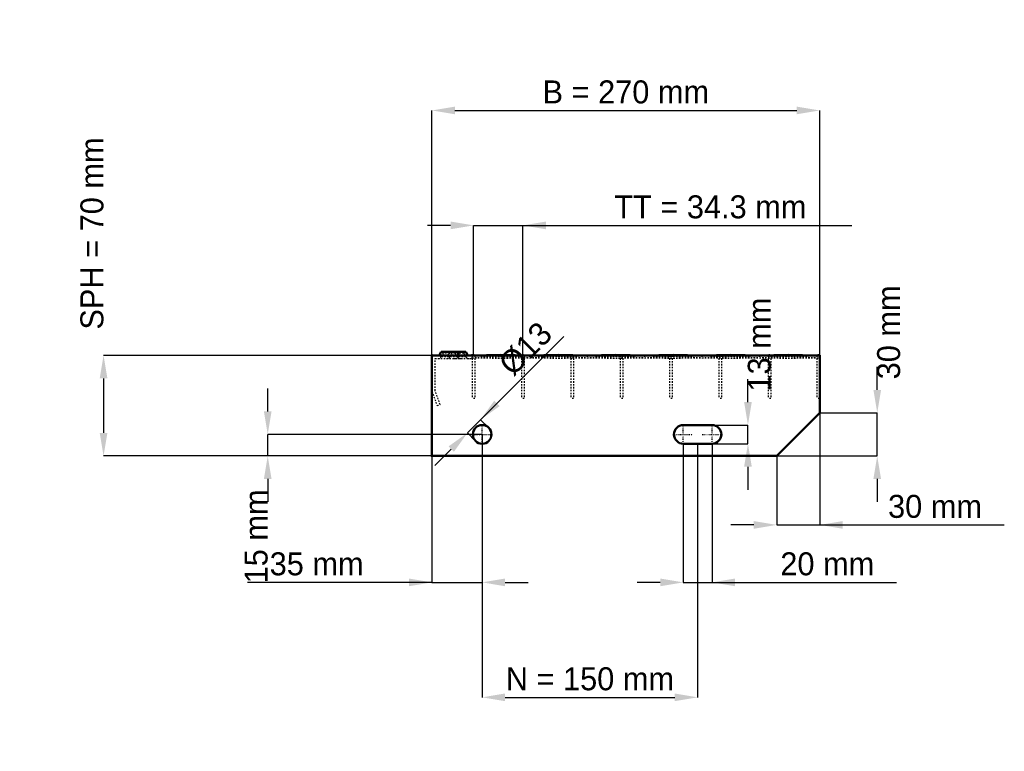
# Model space of a CAD drawing. Header units: millimetres. Extents: x -287 to 398, y -206 to 304.
import ezdxf

# ---------------------------------------------------------------- set-up
doc = ezdxf.new("R2010")
doc.units = ezdxf.units.MM
doc.linetypes.add('Center', pattern=[1.5, 0.45, -0.5, 0.05, -0.5])
doc.linetypes.add('Dashed', pattern=[2, 1, -1])
for name, color, linetype, lineweight in [('2d ConnectionPoints', 7, 'Continuous', 50), ('AM_0', 7, 'Continuous', 50), ('AM_5', 3, 'Continuous', 25), ('AM_7', 7, 'Center', 25), ('AM_9', 6, 'Dashed', 25)]:
    doc.layers.add(name, color=color, linetype=linetype, lineweight=lineweight)
doc.dimstyles.new('ISO-25', dxfattribs={"dimtxt": 2.5, "dimasz": 2.5, "dimexe": 1.25, "dimexo": 0.625, "dimtad": 1, "dimtxsty": 'Standard', "dimcen": 2.5, "dimadec": 0, "dimazin": 0, "dimtfac": 1, "dimtmove": 0, "dimatfit": 3, "dimfxl": 1, "dimarcsym": 0})

# ---------------------------------------------------------------- blocks, each defined once
blk = doc.blocks.new('1_bwvl6zu4q6zu50ajvk369ioya________0_in_L10002304SP23034382350_0')
at = {"layer": 'AM_0'}
for p, q in [((28, 70), (48, 70.33)), ((48, 70.33), (68, 70)), ((48, 70.33), (48, 70)), ((68, 70), (88, 70.33)), ((88, 70.33), (108, 70)), ((88, 70.33), (88, 70)), ((108, 70), (128, 70.33)), ((128, 70.33), (148, 70)), ((128, 70.33), (128, 70)), ((148, 70), (168, 70.33)), ((168, 70.33), (188, 70)), ((168, 70.33), (168, 70)), ((188, 70), (208, 70.33)), ((208, 70.33), (228, 70)), ((208, 70.33), (208, 70)), ((228, 70), (248, 70.33)), ((248, 70.33), (268, 70)), ((248, 70.33), (248, 70)), ((268, 70), (270, 70.03)), ((270, 70.01), (270, 70.03))]:
    blk.add_line(p, q, dxfattribs=at)
at = {"layer": 'AM_9'}
for p, q in [((28, 70), (68, 68.4)), ((28, 68.4), (68, 70)), ((48, 70), (48, 68.07)), ((68, 70), (108, 68.4)), ((68, 68.4), (108, 70)), ((68, 70), (68, 68.4)), ((88, 70), (88, 68.07)), ((108, 70), (148, 68.4)), ((108, 68.4), (148, 70)), ((108, 70), (108, 68.4)), ((128, 70), (128, 68.07)), ((148, 70), (188, 68.4)), ((148, 68.4), (188, 70)), ((148, 70), (148, 68.4)), ((168, 70), (168, 68.07)), ((188, 70), (228, 68.4)), ((188, 70), (188, 68.4)), ((188, 68.4), (228, 70)), ((208, 70), (208, 68.07)), ((228, 70), (268, 68.4)), ((228, 68.4), (268, 70)), ((228, 70), (228, 68.4)), ((248, 70), (248, 68.07)), ((268, 70), (270, 69.92)), ((28, 68.4), (48, 68.07)), ((48, 68.07), (68, 68.4)), ((68, 68.4), (88, 68.07)), ((88, 68.07), (108, 68.4)), ((108, 68.4), (128, 68.07)), ((128, 68.07), (148, 68.4)), ((148, 68.4), (168, 68.07)), ((168, 68.07), (188, 68.4)), ((188, 68.4), (208, 68.07)), ((208, 68.07), (228, 68.4)), ((228, 68.4), (248, 68.07)), ((248, 68.07), (268, 68.4)), ((268, 68.4), (270, 68.48)), ((268, 68.4), (270, 68.37))]:
    blk.add_line(p, q, dxfattribs=at)
blk = doc.blocks.new('2_L800350381223FRONT_0_in_L10002304SP23034382350_0')
at = {"layer": 'AM_0'}
for p, q in [((6.43, 72.46), (5.01, 70)), ((6.43, 72.46), (23.57, 72.46)), ((18.99, 70), (17.57, 72.46)), ((24.99, 70), (23.57, 72.46))]:
    blk.add_line(p, q, dxfattribs=at)
at = {"layer": 'AM_7'}
for p, q in [((12, 73), (12, 67.5)), ((18, 73), (18, 67.5))]:
    blk.add_line(p, q, dxfattribs=at)
at = {"layer": 'AM_9'}
for p, q in [((7.89, 71.62), (6.3, 68.87)), ((23.7, 68.87), (6.3, 68.87)), ((6.43, 72.46), (7.89, 71.62)), ((22.11, 71.62), (7.89, 71.62)), ((12.43, 72.46), (11.01, 70)), ((13.89, 71.62), (12.3, 68.87)), ((12.43, 72.46), (13.89, 71.62)), ((16.11, 71.62), (17.57, 72.46)), ((17.7, 68.87), (16.11, 71.62)), ((22.11, 71.62), (23.57, 72.46)), ((23.7, 68.87), (22.11, 71.62)), ((28, 67.75), (28, 70)), ((2.25, 45.4), (2.25, 67.75)), ((2.25, 67.75), (28, 67.75)), ((19.28, 67.81), (21.08, 67.75)), ((0, 45), (3.64, 35)), ((5.75, 35.77), (2.25, 45.4)), ((3.64, 35), (5.75, 35.77))]:
    blk.add_line(p, q, dxfattribs=at)
blk.add_lwpolyline([(14.92, 67.75), (16.46, 67.8), (18, 67.84), (19.28, 67.81)], dxfattribs=at)
for centre, start, end in [((4.35, 70), 270, 330), ((10.35, 70), 270, 330), ((19.65, 70), 210, 270), ((25.65, 70), 210, 270)]:
    blk.add_arc(centre, 2.25, start, end, dxfattribs=at)
blk = doc.blocks.new('3_L80003038123HORIZONTAL1_0_in_L10002304SP23034382350_0')
at = {"layer": 'AM_9'}
for p, q in [((268, 70), (268, 40)), ((268, 68.0685), (270, 68.0685)), ((270, 40), (268, 40))]:
    blk.add_line(p, q, dxfattribs=at)
blk = doc.blocks.new('4_L80003038123HORIZONTAL2_0_in_L10002304SP23034382350_0')
at = {"layer": 'AM_9'}
for p, q in [((233.98, 70), (233.98, 40)), ((235.98, 70), (235.98, 40)), ((233.98, 68.0685), (235.98, 68.0685)), ((235.98, 40), (233.98, 40))]:
    blk.add_line(p, q, dxfattribs=at)
blk = doc.blocks.new('5_L80003038123HORIZONTAL3_0_in_L10002304SP23034382350_0')
at = {"layer": 'AM_9'}
for p, q in [((199.65, 70), (199.65, 40)), ((201.65, 70), (201.65, 40)), ((199.65, 68.0685), (201.65, 68.0685)), ((201.65, 40), (199.65, 40))]:
    blk.add_line(p, q, dxfattribs=at)
blk = doc.blocks.new('6_L80003038123HORIZONTAL4_0_in_L10002304SP23034382350_0')
at = {"layer": 'AM_9'}
for p, q in [((165.32, 70), (165.32, 40)), ((167.32, 70), (167.32, 40)), ((165.32, 68.0685), (167.32, 68.0685)), ((167.32, 40), (165.32, 40))]:
    blk.add_line(p, q, dxfattribs=at)
blk = doc.blocks.new('7_L80003038123HORIZONTAL5_0_in_L10002304SP23034382350_0')
at = {"layer": 'AM_9'}
for p, q in [((130.99, 70), (130.99, 40)), ((132.99, 70), (132.99, 40)), ((130.99, 68.0685), (132.99, 68.0685)), ((132.99, 40), (130.99, 40))]:
    blk.add_line(p, q, dxfattribs=at)
blk = doc.blocks.new('8_L80003038123HORIZONTAL6_0_in_L10002304SP23034382350_0')
at = {"layer": 'AM_9'}
for p, q in [((96.66, 70), (96.66, 40)), ((98.66, 70), (98.66, 40)), ((96.66, 68.0685), (98.66, 68.0685)), ((98.66, 40), (96.66, 40))]:
    blk.add_line(p, q, dxfattribs=at)
blk = doc.blocks.new('9_L80003038123HORIZONTAL7_0_in_L10002304SP23034382350_0')
at = {"layer": 'AM_9'}
for p, q in [((62.33, 70), (62.33, 40)), ((64.33, 70), (64.33, 40)), ((62.33, 68.0685), (64.33, 68.0685)), ((64.33, 40), (62.33, 40))]:
    blk.add_line(p, q, dxfattribs=at)
blk = doc.blocks.new('10_L80003038123HORIZONTAL8_0_in_L10002304SP23034382350_0')
at = {"layer": 'AM_9'}
for p, q in [((28, 70), (28, 40)), ((30, 70), (30, 40)), ((28, 68.0685), (30, 68.0685)), ((30, 40), (28, 40))]:
    blk.add_line(p, q, dxfattribs=at)
blk = doc.blocks.new('11_L270800350234332703LEFT_0_in_L10002304SP23034382350_0')
at = {"layer": 'AM_0'}
for p, q in [((270, 70), (0, 70)), ((0, 70), (0, 0)), ((270, 30), (270, 70)), ((240, 0), (270, 30)), ((195, 21.5), (175, 21.5)), ((175, 8.5), (195, 8.5)), ((0, 0), (240, 0))]:
    blk.add_line(p, q, dxfattribs=at)
blk.add_circle((35, 15), 6.5, dxfattribs=at)
for centre, start, end in [((175, 15), 90, 270), ((195, 15), 270, 90)]:
    blk.add_arc(centre, 6.5, start, end, dxfattribs=at)
at = {"layer": 'AM_7'}
for p, q in [((35, 8.175), (35, 21.825)), ((175, 8.175), (175, 21.825)), ((195, 8.175), (195, 21.825)), ((28.175, 15), (41.825, 15)), ((168.175, 15), (181.825, 15)), ((188.175, 15), (201.825, 15))]:
    blk.add_line(p, q, dxfattribs=at)
blk = doc.blocks.new('*D12')
at = {"layer": 'AM_5', "color": 0, "lineweight": -2}
for p, q in [((0, 70), (0, 240.46)), ((16, 240.46), (254, 240.46)), ((270, 70), (270, 240.46))]:
    blk.add_line(p, q, dxfattribs=at)
at = {"layer": 'AM_5', "color": 0}
for points in [[(16, 243.13), (16, 237.79), (0, 240.46)], [(254, 237.79), (254, 243.13), (270, 240.46)]]:
    blk.add_solid(points, dxfattribs=at)
at = {"layer": 'Defpoints', "color": 0}
for p in [(270, 240.46), (0, 70), (270, 70)]:
    blk.add_point(p, dxfattribs=at)
at = {"layer": 'AM_5', "color": 0, "insert": (135, 253.26), "char_height": 16, "attachment_point": 5}
blk.add_mtext('B = 270 mm', dxfattribs=at)
blk = doc.blocks.new('*D13')
at = {"layer": 'AM_5', "color": 0, "lineweight": -2}
for p, q in [((13, 160.46), (-3, 160.46)), ((29, 70), (29, 160.46)), ((29, 160.46), (63.33, 160.46)), ((63.33, 70), (63.33, 160.46)), ((63.33, 160.46), (292.36, 160.46)), ((79.33, 160.46), (95.33, 160.46))]:
    blk.add_line(p, q, dxfattribs=at)
at = {"layer": 'AM_5', "color": 0}
for points in [[(13, 157.79), (13, 163.13), (29, 160.46)], [(79.33, 163.13), (79.33, 157.79), (63.33, 160.46)]]:
    blk.add_solid(points, dxfattribs=at)
at = {"layer": 'Defpoints', "color": 0}
for p in [(63.33, 160.46), (29, 70), (63.33, 70)]:
    blk.add_point(p, dxfattribs=at)
at = {"layer": 'AM_5', "color": 0, "insert": (193.84, 173.26), "char_height": 16, "attachment_point": 5}
blk.add_mtext('TT = 34.3 mm', dxfattribs=at)
blk = doc.blocks.new('*D14')
at = {"layer": 'AM_5', "color": 0, "lineweight": -2}
for p, q in [((0, 70), (-228.57, 70)), ((-228.57, 54), (-228.57, 16)), ((0, 0), (-228.57, 0))]:
    blk.add_line(p, q, dxfattribs=at)
at = {"layer": 'AM_5', "color": 0}
for points in [[(-225.9, 54), (-231.24, 54), (-228.57, 70)], [(-231.24, 16), (-225.9, 16), (-228.57, 0)]]:
    blk.add_solid(points, dxfattribs=at)
at = {"layer": 'Defpoints', "color": 0}
for p in [(0, 70), (-228.57, 0), (0, 0)]:
    blk.add_point(p, dxfattribs=at)
at = {"layer": 'AM_5', "color": 0, "insert": (-236.57, 154.8), "char_height": 16, "attachment_point": 5, "rotation": 90}
blk.add_mtext('SPH = 70 mm', dxfattribs=at)
blk = doc.blocks.new('*D15')
at = {"layer": 'AM_5', "color": 0, "lineweight": -2}
for p, q in [((-114.29, 31), (-114.29, 47)), ((35, 15), (-114.29, 15)), ((-114.29, 0), (-114.29, 15)), ((0, 0), (-114.29, 0)), ((-114.29, -16), (-114.29, -32))]:
    blk.add_line(p, q, dxfattribs=at)
at = {"layer": 'AM_5', "color": 0}
for points in [[(-116.95, 31), (-111.62, 31), (-114.29, 15)], [(-111.62, -16), (-116.95, -16), (-114.29, 0)]]:
    blk.add_solid(points, dxfattribs=at)
at = {"layer": 'Defpoints', "color": 0}
for p in [(-114.29, 15), (35, 15), (0, 0)]:
    blk.add_point(p, dxfattribs=at)
at = {"layer": 'AM_5', "color": 0, "insert": (-122.29, -56), "char_height": 16, "attachment_point": 5, "rotation": 90}
blk.add_mtext('15 mm', dxfattribs=at)
blk = doc.blocks.new('*D16')
at = {"layer": 'AM_5', "color": 0, "lineweight": -2}
for p, q in [((35, 15), (35, -88)), ((0, 0), (0, -88)), ((0, -88), (-128.46, -88)), ((-16, -88), (-32, -88)), ((0, -88), (35, -88)), ((51, -88), (67, -88))]:
    blk.add_line(p, q, dxfattribs=at)
at = {"layer": 'AM_5', "color": 0}
for points in [[(-16, -90.67), (-16, -85.33), (0, -88)], [(51, -85.33), (51, -90.67), (35, -88)]]:
    blk.add_solid(points, dxfattribs=at)
at = {"layer": 'Defpoints', "color": 0}
for p in [(35, 15), (0, 0), (35, -88)]:
    blk.add_point(p, dxfattribs=at)
at = {"layer": 'AM_5', "color": 0, "insert": (-80.23, -75.2), "char_height": 16, "attachment_point": 5}
blk.add_mtext('35 mm', dxfattribs=at)
blk = doc.blocks.new('*D17')
at = {"layer": 'AM_5', "color": 0, "lineweight": -2}
for p, q in [((175, 8.5), (175, -88)), ((195, 8.5), (195, -88)), ((159, -88), (143, -88)), ((175, -88), (195, -88)), ((195, -88), (323.46, -88)), ((211, -88), (227, -88))]:
    blk.add_line(p, q, dxfattribs=at)
at = {"layer": 'AM_5', "color": 0}
for points in [[(159, -90.67), (159, -85.33), (175, -88)], [(211, -85.33), (211, -90.67), (195, -88)]]:
    blk.add_solid(points, dxfattribs=at)
at = {"layer": 'Defpoints', "color": 0}
for p in [(175, 8.5), (195, 8.5), (195, -88)]:
    blk.add_point(p, dxfattribs=at)
at = {"layer": 'AM_5', "color": 0, "insert": (275.23, -75.2), "char_height": 16, "attachment_point": 5}
blk.add_mtext('20 mm', dxfattribs=at)
blk = doc.blocks.new('*D18')
at = {"layer": 'AM_5', "color": 0, "lineweight": -2}
for p, q in [((220, 37.5), (220, 53.5)), ((195, 21.5), (220, 21.5)), ((220, 8.5), (220, 21.5)), ((195, 8.5), (220, 8.5)), ((220, -7.5), (220, -23.5))]:
    blk.add_line(p, q, dxfattribs=at)
at = {"layer": 'AM_5', "color": 0}
for points in [[(217.33, 37.5), (222.67, 37.5), (220, 21.5)], [(222.67, -7.5), (217.33, -7.5), (220, 8.5)]]:
    blk.add_solid(points, dxfattribs=at)
at = {"layer": 'Defpoints', "color": 0}
for p in [(195, 21.5), (220, 21.5), (195, 8.5)]:
    blk.add_point(p, dxfattribs=at)
at = {"layer": 'AM_5', "color": 0, "insert": (228, 77.5), "char_height": 16, "attachment_point": 5, "rotation": 90}
blk.add_mtext('13 mm', dxfattribs=at)
blk = doc.blocks.new('*D19')
at = {"layer": 'AM_5', "color": 0, "lineweight": -2}
for p, q in [((270, 30), (270, -48)), ((240, 0), (240, -48)), ((224, -48), (208, -48)), ((240, -48), (270, -48)), ((270, -48), (398.46, -48)), ((286, -48), (302, -48))]:
    blk.add_line(p, q, dxfattribs=at)
at = {"layer": 'AM_5', "color": 0}
for points in [[(224, -50.67), (224, -45.33), (240, -48)], [(286, -45.33), (286, -50.67), (270, -48)]]:
    blk.add_solid(points, dxfattribs=at)
at = {"layer": 'Defpoints', "color": 0}
for p in [(270, 30), (240, 0), (270, -48)]:
    blk.add_point(p, dxfattribs=at)
at = {"layer": 'AM_5', "color": 0, "insert": (350.23, -35.2), "char_height": 16, "attachment_point": 5}
blk.add_mtext('30 mm', dxfattribs=at)
blk = doc.blocks.new('*D20')
at = {"layer": 'AM_5', "color": 0, "lineweight": -2}
for p, q in [((310, 46), (310, 62)), ((270, 30), (310, 30)), ((310, 0), (310, 30)), ((240, 0), (310, 0)), ((310, -16), (310, -32))]:
    blk.add_line(p, q, dxfattribs=at)
at = {"layer": 'AM_5', "color": 0}
for points in [[(307.33, 46), (312.67, 46), (310, 30)], [(312.67, -16), (307.33, -16), (310, 0)]]:
    blk.add_solid(points, dxfattribs=at)
at = {"layer": 'Defpoints', "color": 0}
for p in [(270, 30), (310, 30), (240, 0)]:
    blk.add_point(p, dxfattribs=at)
at = {"layer": 'AM_5', "color": 0, "insert": (318, 86), "char_height": 16, "attachment_point": 5, "rotation": 90}
blk.add_mtext('30 mm', dxfattribs=at)
blk = doc.blocks.new('*D21')
at = {"layer": 'AM_5', "color": 0, "lineweight": -2}
for p, q in [((35, 15), (35, -168)), ((185, 8.5), (185, -168)), ((51, -168), (169, -168))]:
    blk.add_line(p, q, dxfattribs=at)
at = {"layer": 'AM_5', "color": 0}
for points in [[(51, -165.33), (51, -170.67), (35, -168)], [(169, -170.67), (169, -165.33), (185, -168)]]:
    blk.add_solid(points, dxfattribs=at)
at = {"layer": 'Defpoints', "color": 0}
for p in [(35, 15), (185, 8.5), (185, -168)]:
    blk.add_point(p, dxfattribs=at)
at = {"layer": 'AM_5', "color": 0, "insert": (110, -155.2), "char_height": 16, "attachment_point": 5}
blk.add_mtext('N = 150 mm', dxfattribs=at)
blk = doc.blocks.new('*D22')
at = {"layer": 'AM_5', "color": 0, "lineweight": -2}
for p, q in [((33.94, 25.25), (91.91, 83.22)), ((45.25, 36.57), (56.57, 47.88)), ((24.75, 16.06), (33.94, 25.25)), ((39.6, 19.6), (33.94, 25.25)), ((30.4, 10.4), (24.75, 16.06)), ((13.43, 4.75), (2.12, -6.57))]:
    blk.add_line(p, q, dxfattribs=at)
at = {"layer": 'AM_5', "color": 0}
for points in [[(43.37, 38.45), (47.14, 34.68), (33.94, 25.25)], [(15.32, 2.86), (11.55, 6.63), (24.75, 16.06)]]:
    blk.add_solid(points, dxfattribs=at)
at = {"layer": 'Defpoints', "color": 0}
for p in [(33.94, 25.25), (39.6, 19.6), (30.4, 10.4)]:
    blk.add_point(p, dxfattribs=at)
at = {"layer": 'AM_5', "color": 0, "insert": (65.19, 74.6), "char_height": 16, "attachment_point": 5, "rotation": 45}
blk.add_mtext('Ø13', dxfattribs=at)

msp = doc.modelspace()

# ---------------------------------------------------------------- linework, layer by layer
at = {"layer": '2d ConnectionPoints'}
for p in [(0, 70), (0, 70), (0, 70), (0, 70), (0, 70), (0, 70), (28, 70), (29, 70), (29, 70), (63.33, 70), (63.33, 70), (97.66, 70), (97.66, 70), (131.99, 70), (131.99, 70), (166.32, 70), (166.32, 70), (200.65, 70), (200.65, 70), (234.98, 70), (234.98, 70), (269, 70), (0, 0), (0, 0)]:
    msp.add_point(p, dxfattribs=at)

# ---------------------------------------------------------------- block references
for name in ['2_L800350381223FRONT_0_in_L10002304SP23034382350_0', '11_L270800350234332703LEFT_0_in_L10002304SP23034382350_0', '1_bwvl6zu4q6zu50ajvk369ioya________0_in_L10002304SP23034382350_0', '10_L80003038123HORIZONTAL8_0_in_L10002304SP23034382350_0', '9_L80003038123HORIZONTAL7_0_in_L10002304SP23034382350_0', '8_L80003038123HORIZONTAL6_0_in_L10002304SP23034382350_0', '7_L80003038123HORIZONTAL5_0_in_L10002304SP23034382350_0', '6_L80003038123HORIZONTAL4_0_in_L10002304SP23034382350_0', '5_L80003038123HORIZONTAL3_0_in_L10002304SP23034382350_0', '4_L80003038123HORIZONTAL2_0_in_L10002304SP23034382350_0', '3_L80003038123HORIZONTAL1_0_in_L10002304SP23034382350_0']:
    msp.add_blockref(name, (0, 0))

# ---------------------------------------------------------------- dimensions: what is measured, and where the dimension line sits
at = {"layer": 'AM_5'}
for base, p1, p2, text, picture, middle in [((270, 240.46), (0, 70), (270, 70), 'B = 270 mm', '*D12', (135, 240.46)), ((63.33, 160.46), (29, 70), (63.33, 70), 'TT = 34.3 mm', '*D13', (193.844, 160.46)), ((270, -48), (240, 0), (270, 30), '30 mm', '*D19', (350.229, -48)), ((35, -88), (0, 0), (35, 15), '35 mm', '*D16', (-80.229, -88)), ((185, -168), (35, 15), (185, 8.5), 'N = 150 mm', '*D21', (110, -168)), ((195, -88), (175, 8.5), (195, 8.5), '20 mm', '*D17', (275.229, -88))]:
    dim = msp.add_linear_dim(base=base, p1=p1, p2=p2, text=text, dimstyle='ISO-25', override={"dimtxt": 16, "dimasz": 16, "dimexe": 0, "dimexo": 0, "dimgap": 4.8}, dxfattribs=at)
    dim.commit()
    dim.dimension.update_dxf_attribs({"geometry": picture, "text_midpoint": middle, "dimtype": 160})
for base, p1, p2, text, picture, middle in [((-228.571, 0), (0, 70), (0, 0), 'SPH = 70 mm', '*D14', (-236.571, 154.8)), ((310, 30), (240, 0), (270, 30), '30 mm', '*D20', (318, 86)), ((220, 21.5), (195, 8.5), (195, 21.5), '13 mm', '*D18', (228, 77.5)), ((-114.286, 15), (0, 0), (35, 15), '15 mm', '*D15', (-122.286, -56))]:
    dim = msp.add_linear_dim(base=base, p1=p1, p2=p2, angle=90, text=text, dimstyle='ISO-25', override={"dimtxt": 16, "dimasz": 16, "dimexe": 0, "dimexo": 0, "dimgap": 4.8}, dxfattribs=at)
    dim.commit()
    dim.dimension.update_dxf_attribs({"geometry": picture, "text_midpoint": middle, "dimtype": 160, "text_rotation": 90})
dim = msp.add_linear_dim(base=(33.939, 25.253), p1=(30.404, 10.404), p2=(39.596, 19.596), angle=45, text='Ø13', dimstyle='ISO-25', override={"dimtxt": 16, "dimasz": 16, "dimexe": 0, "dimexo": 0, "dimgap": 4.8}, dxfattribs=at)
dim.commit()
dim.dimension.update_dxf_attribs({"geometry": '*D22', "text_midpoint": (74.238, 65.551), "dimtype": 161})

doc.saveas('drawing.dxf')
